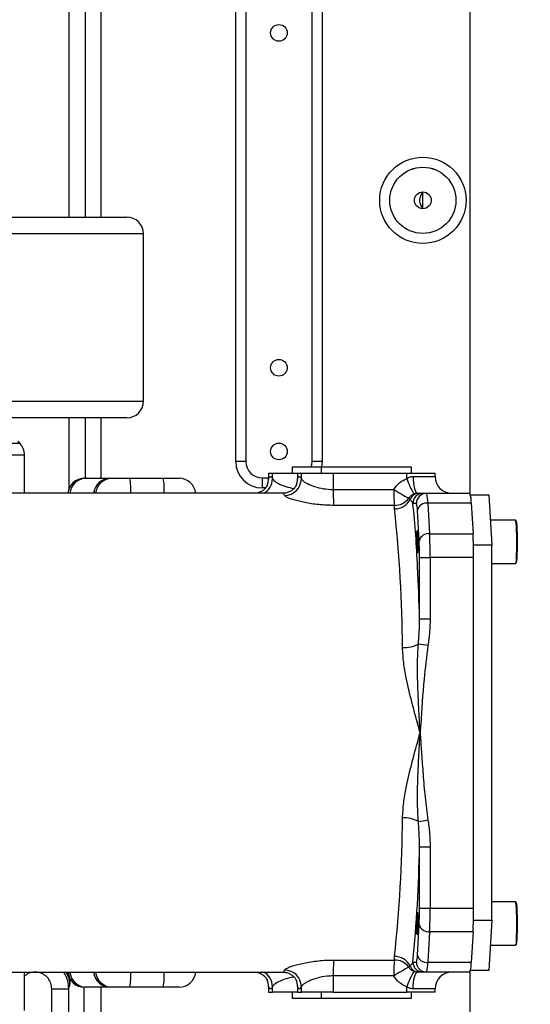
# Model space of a CAD drawing. Header units: millimetres. Extents: x -7 to 844, y 0 to 594.
# Tile 98 of 137: x 330 to 341, y 464 to 486. Entities that reach past the tile are written whole.
import ezdxf

# ---------------------------------------------------------------- set-up
doc = ezdxf.new("R2010")
doc.units = ezdxf.units.MM
doc.styles.add('SLDTEXTSTYLE2', font='HYSWLONGFANGSONG.TTF', dxfattribs={"bigfont": 'bigfont'})
doc.styles.add('SLDTEXTSTYLE3', font='HYSWLONGFANGSONG.TTF')
doc.dimstyles.new('SLDDIMSTYLE15', dxfattribs={"dimtxt": 9.875366, "dimasz": 4.884615, "dimexe": 0, "dimexo": 0.0625, "dimgap": 2.468842, "dimtad": 0, "dimtih": 1, "dimtoh": 1, "dimlfac": 5, "dimrnd": 1e-09, "dimzin": 12, "dimdsep": 46, "dimtxsty": 'SLDTEXTSTYLE3', "dimblk1": 'NONE', "dimblk2": 'NONE', "dimsah": 1, "dimcen": 0, "dimadec": 0, "dimazin": 3, "dimtfac": 1, "dimtdec": 3, "dimtmove": 0, "dimatfit": 3, "dimldrblk": 'NONE', "dimfxl": 1, "dimfrac": 2, "dimtolj": 1, "dimtzin": 12, "dimarcsym": 0})

# ---------------------------------------------------------------- blocks, each defined once
blk = doc.blocks.new('_D_55')
at = {"color": 7, "linetype": 'Continuous', "lineweight": 18}
blk.add_line((512.91, 531.632), (472.011, 531.632), dxfattribs=at)
at = {"color": 7, "linetype": 'Continuous', "lineweight": 18, "attachment_point": 1}
for s, insert, char_height, style in [('通', (502.68, 543.569), 9.26, 'SLDTEXTSTYLE2'), ('%%c', (482.421, 543.569), 9.2604, 'SLDTEXTSTYLE3'), ('8-', (472.011, 543.569), 9.2604, 'SLDTEXTSTYLE3'), ('22', (494.037, 543.569), 9.2604, 'SLDTEXTSTYLE3')]:
    blk.add_mtext(s, dxfattribs=dict(at, insert=insert, char_height=char_height, style=style))
blk = doc.blocks.new('_None')

msp = doc.modelspace()

# ---------------------------------------------------------------- linework, layer by layer
at = {"color": 7, "linetype": 'Continuous', "lineweight": 25}
for p, q in [((339.908426, 501.451176), (339.908426, 475.399518)), ((334.531729, 476.130287), (334.531729, 488.130287)), ((334.762358, 488.130287), (334.762358, 476.130287)), ((334.762639, 488.130287), (334.762639, 476.130287)), ((336.284983, 476.130287), (336.284983, 488.130287)), ((336.285264, 476.130287), (336.285264, 488.130287)), ((336.515893, 488.130287), (336.515893, 476.130287)), ((338.831503, 481.93798), (338.831503, 482.322595)), ((327.733138, 481.745672), (332.023811, 481.745672)), ((332.408426, 477.514903), (332.408426, 481.361057)), ((332.023811, 477.130287), (321.639196, 477.130287)), ((329.565006, 476.550631), (329.523811, 476.591826)), ((329.677657, 475.399518), (329.677657, 476.278667)), ((334.762358, 476.130287), (334.531729, 476.130287)), ((334.762358, 476.130287), (334.762639, 476.130287)), ((335.825295, 475.999518), (335.825295, 475.861057)), ((335.836074, 475.999518), (335.825295, 475.999518)), ((336.501651, 475.999518), (335.836074, 475.999518)), ((336.285264, 476.130287), (336.284983, 476.130287)), ((336.515893, 476.130287), (336.285264, 476.130287)), ((336.495005, 475.999518), (336.495005, 475.861057)), ((336.505784, 475.999518), (336.495005, 475.999518)), ((338.571928, 475.999518), (336.505784, 475.999518)), ((338.571928, 475.861057), (338.571928, 475.999518)), ((331.054977, 475.745672), (331.099197, 475.745672)), ((331.099197, 475.745672), (331.505287, 475.745672)), ((331.505287, 475.745672), (331.646897, 475.745672)), ((331.647533, 475.745672), (331.691753, 475.745672)), ((331.691753, 475.745672), (332.097843, 475.745672)), ((332.097843, 475.745672), (332.865801, 475.745672)), ((332.865801, 475.745672), (333.228307, 475.745672)), ((335.139196, 475.753731), (335.286008, 475.753731)), ((335.139196, 475.753449), (335.139196, 475.753731)), ((335.139196, 475.753449), (335.139196, 475.522821)), ((335.286008, 475.861057), (335.286008, 475.723762)), ((335.286008, 475.861057), (335.287153, 475.861057)), ((335.287153, 475.861057), (335.287153, 475.73364)), ((335.287153, 475.861057), (335.375594, 475.861057)), ((335.291577, 475.723762), (335.287153, 475.73364)), ((335.375594, 475.861057), (335.949317, 475.861057)), ((335.375594, 475.73364), (335.375594, 475.861057)), ((335.949317, 475.861057), (335.949317, 475.723762)), ((335.949317, 475.861057), (335.950462, 475.861057)), ((335.950462, 475.861057), (335.950462, 475.73364)), ((335.950462, 475.861057), (336.038903, 475.861057)), ((335.954886, 475.723762), (335.950462, 475.73364)), ((336.038903, 475.861057), (336.769864, 475.861057)), ((336.038903, 475.73364), (336.038903, 475.861057)), ((336.769864, 475.861057), (336.769864, 475.487041)), ((336.769864, 475.861057), (338.459373, 475.861057)), ((338.459373, 475.738967), (338.459373, 475.861057)), ((338.459373, 475.861057), (339.111883, 475.861057)), ((339.111883, 475.784134), (339.111883, 475.861057)), ((336.769864, 475.487041), (338.162264, 475.487041)), ((335.610703, 475.399518), (312.903434, 475.399518)), ((338.537027, 475.255287), (338.508177, 475.288109)), ((338.709786, 475.399518), (338.746164, 475.399518)), ((338.833148, 475.399518), (338.914067, 475.399518)), ((338.914067, 475.399518), (339.912414, 475.399518)), ((339.928519, 475.361057), (339.926221, 475.361057)), ((339.929922, 475.336655), (339.928519, 475.361057)), ((339.928519, 475.361057), (340.350897, 475.361057)), ((340.350897, 475.361057), (340.417228, 474.20721)), ((338.177438, 475.121844), (336.785038, 475.121844)), ((338.180602, 475.040041), (338.177438, 475.121844)), ((338.68368, 475.168749), (338.60276, 475.168749)), ((338.945336, 475.174216), (338.985763, 474.470974)), ((339.943682, 475.174216), (338.945336, 475.174216)), ((339.943682, 475.174216), (339.984109, 474.470974)), ((338.745995, 474.307796), (338.705568, 475.011037)), ((340.962006, 474.784134), (340.384062, 474.784134)), ((338.985763, 474.470974), (339.984109, 474.470974)), ((339.99485, 474.20721), (339.993448, 474.231612)), ((339.99485, 474.167238), (339.99485, 474.20721)), ((340.417228, 474.20721), (339.99485, 474.20721)), ((340.417228, 465.591826), (340.417228, 474.20721)), ((338.755061, 472.519424), (338.755061, 473.927046)), ((338.755061, 473.927046), (338.998715, 473.927046)), ((338.998715, 473.927046), (338.998715, 472.519424)), ((339.997061, 473.927046), (338.998715, 473.927046)), ((339.997061, 465.87199), (339.997061, 473.927046)), ((340.417228, 473.784134), (340.962006, 473.784134)), ((338.755061, 472.519424), (338.998715, 472.519424)), ((338.755061, 467.279613), (338.998715, 467.279613)), ((338.755061, 465.87199), (338.755061, 467.279613)), ((338.998715, 467.279613), (338.998715, 465.87199)), ((340.962006, 466.014903), (340.417228, 466.014903)), ((338.755061, 465.87199), (338.998715, 465.87199)), ((338.998715, 465.87199), (339.997061, 465.87199)), ((339.993448, 465.567425), (339.99485, 465.591826)), ((339.99485, 465.591826), (339.99485, 465.631798)), ((339.99485, 465.591826), (340.417228, 465.591826)), ((340.417228, 465.591826), (340.350897, 464.43798)), ((338.705568, 464.787999), (338.745995, 465.49124)), ((338.985763, 465.328062), (338.945336, 464.624821)), ((339.984109, 465.328062), (338.985763, 465.328062)), ((339.984109, 465.328062), (339.943682, 464.624821)), ((340.384062, 465.014903), (340.962006, 465.014903)), ((336.785038, 464.677193), (338.177438, 464.677193)), ((338.177438, 464.677193), (338.180602, 464.758995)), ((338.60276, 464.630287), (338.68368, 464.630287)), ((338.945336, 464.624821), (339.943682, 464.624821)), ((312.903434, 464.399518), (335.610703, 464.399518)), ((329.677657, 463.52037), (329.677657, 464.399518)), ((338.508177, 464.510928), (338.537027, 464.543749)), ((338.746164, 464.399518), (338.709786, 464.399518)), ((338.914067, 464.399518), (338.833148, 464.399518)), ((339.912414, 464.399518), (338.914067, 464.399518)), ((339.908426, 464.399518), (339.908426, 462.809398)), ((339.926221, 464.43798), (339.928519, 464.43798)), ((339.928519, 464.43798), (339.929922, 464.462381)), ((340.350897, 464.43798), (339.928519, 464.43798)), ((338.162264, 464.311995), (336.769864, 464.311995)), ((336.769864, 464.311995), (336.769864, 463.93798)), ((330.301353, 464.015415), (330.685734, 464.015415)), ((331.054977, 464.053364), (331.054341, 464.053364)), ((331.099197, 464.053364), (331.054977, 464.053364)), ((331.505287, 464.053364), (331.099197, 464.053364)), ((331.646897, 464.053364), (331.505287, 464.053364)), ((331.691753, 464.053364), (331.647533, 464.053364)), ((332.097843, 464.053364), (331.691753, 464.053364)), ((332.865801, 464.053364), (332.097843, 464.053364)), ((333.228307, 464.053364), (332.865801, 464.053364)), ((335.286008, 464.07489), (335.286008, 463.93798)), ((335.287153, 463.93798), (335.286008, 463.93798)), ((335.287153, 464.065396), (335.289819, 464.07489)), ((335.287153, 464.065396), (335.287153, 463.93798)), ((335.287153, 463.93798), (335.375594, 463.93798)), ((335.375594, 463.93798), (335.375594, 464.065396)), ((335.950462, 463.93798), (335.375594, 463.93798)), ((335.825295, 463.93798), (335.825295, 463.799518)), ((335.949317, 464.07489), (335.949317, 463.93798)), ((335.950462, 463.93798), (335.949317, 463.93798)), ((335.950462, 464.065396), (335.953128, 464.07489)), ((335.950462, 464.065396), (335.950462, 463.93798)), ((335.950462, 463.93798), (336.038903, 463.93798)), ((336.038903, 463.93798), (336.038903, 464.065396)), ((336.769864, 463.93798), (336.038903, 463.93798)), ((336.495005, 463.93798), (336.495005, 463.799518)), ((336.769864, 463.93798), (338.459373, 463.93798)), ((338.459373, 463.93798), (338.459373, 464.060069)), ((339.111883, 463.93798), (338.459373, 463.93798)), ((338.571928, 463.799518), (338.571928, 463.93798)), ((339.111883, 463.93798), (339.111883, 464.014903)), ((335.825295, 463.799518), (336.495005, 463.799518)), ((336.495005, 463.799518), (338.571928, 463.799518))]:
    msp.add_line(p, q, dxfattribs=at)
at = {"color": 8, "linetype": 'Continuous', "lineweight": 25}
for p, q in [((331.433691, 494.446041), (331.433691, 481.745672)), ((330.699892, 481.745672), (330.699892, 494.07044)), ((331.066792, 494.07044), (331.066792, 481.745672)), ((332.408426, 481.361057), (327.799926, 481.361057)), ((324.466058, 477.514903), (332.408426, 477.514903)), ((330.699892, 475.510372), (330.699892, 477.130287)), ((331.066792, 477.130287), (331.066792, 475.745672)), ((331.433691, 477.130287), (331.433691, 475.745672)), ((324.098001, 476.550631), (329.565006, 476.550631)), ((329.677657, 476.278667), (323.985349, 476.278667)), ((335.139196, 475.753449), (335.286008, 475.753449)), ((338.606139, 475.784134), (339.111883, 475.784134)), ((335.217591, 475.522821), (335.139196, 475.522821)), ((330.720186, 464.247534), (330.720186, 464.124691)), ((330.301353, 462.822595), (330.301353, 464.015415)), ((330.685734, 464.015415), (330.685734, 462.822595)), ((331.04931, 463.19378), (331.04931, 464.053397)), ((331.433691, 464.053364), (331.433691, 463.19378)), ((339.111883, 464.014903), (338.606139, 464.014903))]:
    msp.add_line(p, q, dxfattribs=at)
at = {"color": 7, "linetype": 'Continuous', "lineweight": 25, "flags": 128}
for points in [[(336.261547, 475.999518), (336.277748, 476.056825), (336.284983, 476.130287)], [(335.287153, 475.73364), (335.298166, 475.755713), (335.309216, 475.771497), (335.320289, 475.780973), (335.331373, 475.784134), (335.342458, 475.780973), (335.353531, 475.771497), (335.364581, 475.755713), (335.375594, 475.73364)], [(335.950462, 475.73364), (335.961475, 475.755713), (335.972525, 475.771497), (335.983598, 475.780973), (335.994682, 475.784134), (336.005767, 475.780973), (336.01684, 475.771497), (336.027889, 475.755713), (336.038903, 475.73364)], [(338.606139, 475.784134), (338.608131, 475.709099), (338.614029, 475.636948), (338.623607, 475.570453), (338.636497, 475.512169), (338.652203, 475.464338), (338.670122, 475.428795), (338.689565, 475.406908), (338.709786, 475.399518)], [(340.981004, 473.908921), (340.985466, 473.995249), (340.988664, 474.09715), (340.990424, 474.209132), (340.990653, 474.325157), (340.989336, 474.43897), (340.986547, 474.544436), (340.982435, 474.635869), (340.977221, 474.70834), (340.971187, 474.757942), (340.964658, 474.782001), (340.962006, 474.784134)], [(340.967488, 474.774955), (340.969767, 474.776439), (340.976538, 474.761793), (340.98291, 474.719387), (340.988514, 474.651686), (340.993023, 474.562624), (340.996177, 474.457377), (340.99779, 474.342062), (340.99777, 474.22338), (340.996119, 474.108229), (340.99293, 474.003301), (340.988391, 473.914694)], [(338.689173, 474.284134), (338.689987, 474.369055), (338.692343, 474.444774), (338.695984, 474.503085), (338.700517, 474.537669), (338.705449, 474.544779), (338.710247, 474.523643), (338.71439, 474.476554), (338.71743, 474.408612), (338.719037, 474.327181), (338.719037, 474.241086), (338.71743, 474.159655), (338.71439, 474.091713), (338.710247, 474.044624), (338.705449, 474.023488), (338.700517, 474.030598), (338.695984, 474.065182), (338.692343, 474.123493), (338.689987, 474.199212), (338.689173, 474.284134)], [(340.988391, 473.914694), (340.982765, 473.847557), (340.976379, 473.805793), (340.969604, 473.791828), (340.967488, 473.793312)], [(340.981004, 465.139691), (340.985466, 465.226018), (340.988664, 465.327919), (340.990424, 465.439901), (340.990653, 465.555926), (340.989336, 465.669739), (340.986547, 465.775205), (340.982435, 465.866639), (340.977221, 465.93911), (340.971187, 465.988711), (340.964658, 466.01277), (340.962006, 466.014903)], [(340.967488, 466.005724), (340.969767, 466.007208), (340.976538, 465.992562), (340.98291, 465.950157), (340.988514, 465.882455), (340.993023, 465.793393), (340.996177, 465.688146), (340.99779, 465.572831), (340.99777, 465.454149), (340.996119, 465.338998), (340.99293, 465.23407), (340.988391, 465.145463)], [(338.689173, 465.514903), (338.689987, 465.599824), (338.692343, 465.675543), (338.695984, 465.733854), (338.700517, 465.768438), (338.705449, 465.775548), (338.710247, 465.754413), (338.71439, 465.707323), (338.71743, 465.639381), (338.719037, 465.557951), (338.719037, 465.471855), (338.71743, 465.390424), (338.71439, 465.322483), (338.710247, 465.275393), (338.705449, 465.254258), (338.700517, 465.261367), (338.695984, 465.295952), (338.692343, 465.354263), (338.689987, 465.429981), (338.689173, 465.514903)], [(340.988391, 465.145463), (340.982765, 465.078327), (340.976379, 465.036562), (340.969604, 465.022597), (340.967488, 465.024081)], [(338.606139, 464.014903), (338.608131, 464.089938), (338.614029, 464.162089), (338.623607, 464.228584), (338.636497, 464.286867), (338.652203, 464.334699), (338.670122, 464.370241), (338.689565, 464.392128), (338.709786, 464.399518)], [(335.375594, 464.065396), (335.364581, 464.043323), (335.353531, 464.02754), (335.342458, 464.018063), (335.331373, 464.014903), (335.320289, 464.018063), (335.309216, 464.02754), (335.298166, 464.043323), (335.287153, 464.065396)], [(336.038903, 464.065396), (336.027889, 464.043323), (336.01684, 464.02754), (336.005767, 464.018063), (335.994682, 464.014903), (335.983598, 464.018063), (335.972525, 464.02754), (335.961475, 464.043323), (335.950462, 464.065396)]]:
    msp.add_lwpolyline(points, dxfattribs=at)
at = {"color": 8, "linetype": 'Continuous', "lineweight": 25, "flags": 128}
for points in [[(336.261847, 475.999518), (336.278023, 476.05677), (336.285264, 476.130287)], [(336.515893, 476.130287), (336.504221, 476.011777), (336.501651, 475.999518)], [(331.512985, 475.721607), (331.5096, 475.738282), (331.505287, 475.745672)], [(331.505287, 464.053364), (331.5096, 464.060755), (331.512985, 464.077429)]]:
    msp.add_lwpolyline(points, dxfattribs=at)
at = {"color": 7, "linetype": 'Continuous', "lineweight": 25}
for centre, radius in [((335.523811, 485.976441), 0.192308), ((338.831503, 482.130287), 0.992082), ((338.831503, 482.130287), 0.761453), ((338.831503, 482.130287), 0.761172), ((338.831503, 482.130287), 0.192308), ((335.523811, 478.284134), 0.192308), ((335.523811, 476.361057), 0.192308)]:
    msp.add_circle(centre, radius, dxfattribs=at)
at = {"color": 7, "linetype": 'Continuous', "lineweight": 18}
msp.add_arc((304.29717, 482.130287), 43.076923, 262.7000494, 5.9555652, dxfattribs=at)
at = {"color": 7, "linetype": 'Continuous', "lineweight": 25}
for centre, radius, start, end in [((332.023811, 481.361057), 0.384615, 0, 90), ((332.023811, 477.514903), 0.384615, 270, 0), ((329.293042, 476.278667), 0.384615, 0, 45), ((335.139196, 476.130287), 0.607467, 180, 270), ((335.139196, 476.130287), 0.376838, 180, 270), ((335.139196, 476.130287), 0.376557, 180, 270), ((331.054341, 475.361057), 0.384615, 90, 174.2608295), ((331.646897, 475.361057), 0.384615, 90, 174.2608295), ((333.228307, 475.361057), 0.384615, 5.7391705, 90), ((334.909906, 475.730675), 0.377259, 336.0903119, 0.4504089), ((335.652861, 475.738396), 0.386072, 269.8772461, 359.2942095), ((335.573215, 475.730675), 0.377259, 336.0903119, 0.4504089), ((340.507284, 476.466904), 2.173437, 199.5679334, 209.9271138), ((339.496498, 475.784134), 0.384615, 180, 270), ((339.802408, 475.430128), 3.033078, 178.9248194, 185.833652), ((341.194808, 475.430128), 3.033078, 178.9248194, 185.833652), ((340.666263, 479.440893), 4.680059, 237.6536618, 242.5403567), ((338.189879, 475.509185), 0.387541, 268.1602924, 325.2177169), ((338.184905, 475.435639), 0.395621, 269.3767048, 332.8791329), ((338.747523, 475.173805), 0.225717, 90.34498, 158.8388005), ((338.833339, 475.16894), 0.230579, 90.0474544, 180.0473759), ((338.914258, 475.16894), 0.230579, 90.0474544, 180.0473759), ((338.337774, 475.204716), 0.608327, 357.1260968, 18.6765884), ((339.33612, 475.204716), 0.608327, 357.1260968, 18.6765884), ((307.309624, 471.667728), 31.054625, 0.3460454, 6.2342114), ((338.280274, 475.032387), 0.425829, 357.1260968, 18.6765884), ((338.918335, 474.956148), 0.219733, 82.9415207, 165.5343534), ((338.958762, 474.252907), 0.219733, 82.9415207, 165.5343534), ((328.962133, 473.960175), 10.036637, 359.8108759, 2.91724), ((329.960479, 473.960175), 10.036637, 359.8108759, 2.91724), ((331.729454, 473.950237), 7.025646, 359.8108759, 2.91724), ((340.755338, 473.879438), 0.227584, 335.2434367, 7.4437054), ((280.275986, 470.899309), 58.501513, 1.58692662, 2.75058471), ((338.400658, 472.54121), 0.68692, 266.9144619, 298.4379932), ((336.685561, 457.586311), 14.495448, 81.0242223, 81.9008522), ((307.309624, 468.131309), 31.054625, 353.7657886, 359.6539546), ((338.400658, 467.257827), 0.68692, 61.5620068, 93.0855381), ((336.685561, 482.212725), 14.495448, 278.0991478, 278.9757777), ((304.689796, 467.908875), 34.071077, 354.4780046, 358.9417386), ((331.729454, 465.8488), 7.025646, 357.08276, 0.1891241), ((328.962133, 465.838861), 10.036637, 357.08276, 0.1891241), ((329.960479, 465.838861), 10.036637, 357.08276, 0.1891241), ((338.958762, 465.54613), 0.219733, 194.4656466, 277.0584793), ((340.755338, 465.110207), 0.227584, 335.2434367, 7.4437054), ((339.802408, 464.368909), 3.033078, 174.166348, 181.0751806), ((341.194808, 464.368909), 3.033078, 174.166348, 181.0751806), ((338.189879, 464.289851), 0.387541, 34.7822831, 91.8397076), ((338.184905, 464.363397), 0.395621, 27.1208671, 90.6232952), ((338.833339, 464.630097), 0.230579, 179.9526241, 269.9525456), ((338.280274, 464.766649), 0.425829, 341.3234116, 2.8739032), ((338.914258, 464.630097), 0.230579, 179.9526241, 269.9525456), ((338.918335, 464.842888), 0.219733, 194.4656466, 277.0584793), ((338.337774, 464.59432), 0.608327, 341.3234116, 2.8739032), ((339.33612, 464.59432), 0.608327, 341.3234116, 2.8739032), ((331.054341, 464.43798), 0.384615, 185.7391705, 270), ((331.646897, 464.43798), 0.384615, 185.7391705, 270), ((333.228307, 464.43798), 0.384615, 270, 354.2608295), ((335.652861, 464.06064), 0.386072, 0.7057905, 90.1227539), ((340.666263, 460.358144), 4.680059, 117.4596433, 122.3463382), ((340.507284, 463.332132), 2.173437, 150.0728862, 160.4320666), ((338.747523, 464.625231), 0.225717, 201.1611995, 269.65502), ((339.496498, 464.014903), 0.384615, 90, 180), ((334.909905, 464.068361), 0.377259, 359.5496043, 23.8738548), ((335.573214, 464.068361), 0.377259, 359.5496043, 23.8738548)]:
    msp.add_arc(centre, radius, start, end, dxfattribs=at)
at = {"color": 8, "linetype": 'Continuous', "lineweight": 25}
for centre, radius, start, end in [((331.055273, 475.361429), 0.384244, 90.0441971, 174.3109951), ((331.099494, 475.361429), 0.384244, 90.0441971, 174.3109951), ((331.647829, 475.361429), 0.384244, 90.0441971, 174.3109951), ((331.69205, 475.361429), 0.384244, 90.0441971, 174.3109951), ((330.545392, 475.473232), 1.576175, 357.3194576, 9.9535151), ((331.31335, 475.473232), 1.576175, 357.3194576, 9.9535151), ((334.991114, 475.737678), 0.384501, 298.4207705, 359.3983669), ((335.589504, 475.339258), 0.06388, 11.8034679, 70.6186071), ((314.740003, 472.681856), 23.991995, 2.4481912, 5.9496862), ((331.055273, 464.437608), 0.384244, 185.6890049, 269.9558029), ((331.099494, 464.437608), 0.384244, 185.6890049, 269.9558029), ((331.647829, 464.437608), 0.384244, 185.6890049, 269.9558029), ((331.69205, 464.437608), 0.384244, 185.6890049, 269.9558029), ((330.545392, 464.325805), 1.576175, 350.0464849, 2.6805424), ((331.31335, 464.325805), 1.576175, 350.0464849, 2.6805424), ((334.991114, 464.061359), 0.384501, 0.6016331, 61.5792295), ((335.589504, 464.459778), 0.06388, 289.3813929, 348.1965321)]:
    msp.add_arc(centre, radius, start, end, dxfattribs=at)
at = {"color": 7, "linetype": 'Continuous', "lineweight": 25}
for points, knots in [([(338.831503, 481.93798), (338.823007, 481.952121), (338.814708, 481.966471), (338.798816, 481.995919), (338.79121, 482.011003), (338.777373, 482.042629), (338.771203, 482.05898), (338.764349, 482.085076), (338.762478, 482.094087), (338.759964, 482.11222), (338.759303, 482.121402), (338.759365, 482.149349), (338.762219, 482.167629), (338.771511, 482.202511), (338.777672, 482.218679), (338.798206, 482.265459), (338.814587, 482.294442), (338.831503, 482.322595)], [0, 0, 0, 0, 0.125, 0.125, 0.25, 0.25, 0.375, 0.375, 0.4375, 0.4375, 0.5, 0.5, 0.625, 0.625, 0.75, 0.75, 1, 1, 1, 1]), ([(336.038903, 475.73364), (336.046539, 475.720523), (336.064766, 475.689209), (336.167562, 475.623003), (336.333699, 475.553369), (336.541504, 475.49851), (336.69402, 475.49085), (336.769864, 475.487041)], [0, 0, 0, 0, 0.159172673, 0.379967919, 0.592772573, 0.797489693, 1, 1, 1, 1]), ([(338.162264, 475.487041), (338.203889, 475.543657), (338.283135, 475.651442), (338.402641, 475.710792), (338.459373, 475.738967)], [0, 0, 0, 0, 0.525269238, 1, 1, 1, 1]), ([(338.459373, 475.738967), (338.485786, 475.752975), (338.522124, 475.772247), (338.572932, 475.782728), (338.594936, 475.783659), (338.606139, 475.784134)], [0, 0, 0, 0, 0.566392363, 0.779237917, 1, 1, 1, 1]), ([(335.255736, 475.579923), (335.254151, 475.576349), (335.251258, 475.569826), (335.235045, 475.542725), (335.206733, 475.507503), (335.161646, 475.466689), (335.097222, 475.428992), (335.022558, 475.402706), (334.970164, 475.402435), (334.947389, 475.402318)], [0, 0, 0, 0, 0.19157425, 0.349661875, 0.490843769, 0.625149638, 0.759132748, 0.895302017, 1, 1, 1, 1]), ([(335.919045, 475.579923), (335.91746, 475.576349), (335.914566, 475.569826), (335.898354, 475.542725), (335.870042, 475.507503), (335.824955, 475.466689), (335.760531, 475.428992), (335.685867, 475.402706), (335.633472, 475.402435), (335.610698, 475.402318)], [0, 0, 0, 0, 0.19157425, 0.349661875, 0.490843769, 0.625149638, 0.759132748, 0.895302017, 1, 1, 1, 1]), ([(336.785038, 475.121844), (336.726484, 475.122723), (336.609374, 475.124483), (336.43703, 475.137825), (336.273016, 475.158139), (336.120337, 475.18445), (335.982744, 475.215183), (335.862582, 475.248537), (335.76606, 475.282181), (335.6823, 475.319356), (335.663253, 475.340104), (335.652033, 475.352325)], [0, 0, 0, 0, 0.106073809, 0.212149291, 0.316708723, 0.421265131, 0.526638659, 0.631991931, 0.739207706, 0.846385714, 1, 1, 1, 1]), ([(338.623651, 475.382581), (338.601629, 475.372087), (338.555589, 475.35015), (338.524431, 475.309378), (338.508177, 475.288109)], [0, 0, 0, 0, 0.478345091, 1, 1, 1, 1]), ([(338.60276, 475.168749), (338.589922, 475.192647), (338.573537, 475.223146), (338.543523, 475.249569), (338.537027, 475.255287)], [0, 0, 0, 0, 0.7835611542, 1, 1, 1, 1]), ([(338.709786, 475.399518), (338.703431, 475.39934), (338.682486, 475.398754), (338.652302, 475.392895), (338.630638, 475.385096), (338.623651, 475.382581)], [0, 0, 0, 0, 0.227851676, 0.750980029, 1, 1, 1, 1]), ([(338.746164, 475.399518), (338.766474, 475.399518), (338.807202, 475.399518), (338.824484, 475.399518), (338.833148, 475.399518)], [0, 0, 0, 0, 0.498644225, 1, 1, 1, 1]), ([(338.727774, 471.937178), (338.739847, 472.089167), (338.755263, 472.283233), (338.755097, 472.477338), (338.755061, 472.519424)], [0, 0, 0, 0, 0.7831835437, 1, 1, 1, 1]), ([(338.998715, 472.519424), (338.99602, 472.416731), (338.990613, 472.210683), (338.961633, 472.006616), (338.947096, 471.904253)], [0, 0, 0, 0, 0.498389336, 1, 1, 1, 1]), ([(338.768327, 469.899518), (338.767966, 469.900841), (338.753389, 469.95422), (338.688572, 470.191097), (338.573611, 470.610026), (338.460354, 471.093806), (338.384615, 471.509689), (338.370658, 471.740133), (338.363683, 471.855285)], [0, 0, 0, 0, 0.002015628, 0.081341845, 0.360963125, 0.640412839, 0.820314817, 1, 1, 1, 1]), ([(338.768327, 469.899518), (338.76825, 469.900937), (338.766798, 469.927488), (338.754945, 470.143722), (338.734477, 470.514122), (338.713695, 471.014339), (338.703568, 471.478426), (338.719735, 471.784819), (338.727774, 471.937178)], [0, 0, 0, 0, 0.002082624, 0.038985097, 0.317499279, 0.545860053, 0.774171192, 1, 1, 1, 1]), ([(338.947096, 471.904253), (338.915813, 471.646738), (338.84248, 471.043075), (338.801093, 470.374434), (338.77272, 469.963775), (338.768422, 469.900905), (338.768327, 469.899518)], [0, 0, 0, 0, 0.386527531, 0.906088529, 0.997928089, 1, 1, 1, 1]), ([(338.363683, 467.943751), (338.370658, 468.058903), (338.384615, 468.289347), (338.460354, 468.70523), (338.573611, 469.18901), (338.688572, 469.60794), (338.753389, 469.844817), (338.767966, 469.898195), (338.768327, 469.899518)], [0, 0, 0, 0, 0.179685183, 0.359587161, 0.639036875, 0.918658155, 0.997984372, 1, 1, 1, 1]), ([(338.727774, 467.861858), (338.719735, 468.014217), (338.703568, 468.32061), (338.713695, 468.784697), (338.734477, 469.284915), (338.754945, 469.655315), (338.766798, 469.871549), (338.76825, 469.8981), (338.768327, 469.899518)], [0, 0, 0, 0, 0.225828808, 0.454139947, 0.682500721, 0.961014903, 0.997917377, 1, 1, 1, 1]), ([(338.768327, 469.899518), (338.768422, 469.898131), (338.770455, 469.868392), (338.781399, 469.708467), (338.803027, 469.391382), (338.837986, 468.927372), (338.877144, 468.417962), (338.923782, 468.06915), (338.947096, 467.894783)], [0, 0, 0, 0, 0.002071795, 0.044420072, 0.238876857, 0.475673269, 0.737895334, 1, 1, 1, 1]), ([(338.755061, 467.279613), (338.752345, 467.431799), (338.74888, 467.626024), (338.731529, 467.819897), (338.727774, 467.861858)], [0, 0, 0, 0, 0.783561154, 1, 1, 1, 1]), ([(338.947096, 467.894783), (338.961555, 467.793028), (338.990553, 467.588965), (338.995989, 467.382916), (338.998715, 467.279613)], [0, 0, 0, 0, 0.498644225, 1, 1, 1, 1]), ([(335.652033, 464.446711), (335.658446, 464.454831), (335.671274, 464.471073), (335.728805, 464.501291), (335.81287, 464.534161), (335.923703, 464.568451), (336.058419, 464.601705), (336.213627, 464.631789), (336.383938, 464.655531), (336.576014, 464.673411), (336.711382, 464.67586), (336.785038, 464.677193)], [0, 0, 0, 0, 0.1049502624, 0.209929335, 0.3162653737, 0.4226357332, 0.5330894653, 0.643560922, 0.7551730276, 0.8667850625, 1, 1, 1, 1]), ([(338.537027, 464.543749), (338.559066, 464.565123), (338.587207, 464.592415), (338.599989, 464.623539), (338.60276, 464.630287)], [0, 0, 0, 0, 0.783183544, 1, 1, 1, 1]), ([(334.947399, 464.396718), (334.957444, 464.397526), (334.998128, 464.400797), (335.066346, 464.382138), (335.137939, 464.348646), (335.189345, 464.308767), (335.223086, 464.272308), (335.243398, 464.243153), (335.252849, 464.225561), (335.254861, 464.221066), (335.255736, 464.219113)], [0, 0, 0, 0, 0.046648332, 0.188940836, 0.322561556, 0.451933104, 0.582855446, 0.722212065, 0.879315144, 1, 1, 1, 1]), ([(335.610708, 464.396718), (335.620753, 464.397526), (335.661437, 464.400797), (335.729655, 464.382138), (335.801248, 464.348646), (335.852654, 464.308767), (335.886395, 464.272308), (335.906707, 464.243153), (335.916158, 464.225561), (335.91817, 464.221066), (335.919045, 464.219113)], [0, 0, 0, 0, 0.046648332, 0.188940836, 0.322561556, 0.451933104, 0.582855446, 0.722212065, 0.879315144, 1, 1, 1, 1]), ([(338.508177, 464.510928), (338.522608, 464.49168), (338.553337, 464.450695), (338.599283, 464.428321), (338.623651, 464.416456)], [0, 0, 0, 0, 0.469644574, 1, 1, 1, 1]), ([(338.623651, 464.416456), (338.629732, 464.414247), (338.649731, 464.406982), (338.679815, 464.400555), (338.701764, 464.399796), (338.709786, 464.399518)], [0, 0, 0, 0, 0.2170793, 0.713869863, 1, 1, 1, 1]), ([(338.833148, 464.399518), (338.824549, 464.399518), (338.807298, 464.399518), (338.766586, 464.399518), (338.746164, 464.399518)], [0, 0, 0, 0, 0.498389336, 1, 1, 1, 1]), ([(336.769864, 464.311995), (336.722443, 464.310492), (336.594475, 464.306437), (336.393832, 464.265247), (336.208275, 464.196285), (336.076308, 464.121078), (336.051342, 464.083912), (336.038903, 464.065396)], [0, 0, 0, 0, 0.127307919, 0.343540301, 0.564792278, 0.783173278, 1, 1, 1, 1]), ([(338.459373, 464.060069), (338.396581, 464.091947), (338.277372, 464.152467), (338.199241, 464.260749), (338.162264, 464.311995)], [0, 0, 0, 0, 0.526739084, 1, 1, 1, 1]), ([(330.720186, 464.124691), (330.711545, 464.097199), (330.702903, 464.069769), (330.694261, 464.042401), (330.691419, 464.033399), (330.688576, 464.024404), (330.685734, 464.015415)], [-0.00971596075, -0.00971596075, -0.00971596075, -0.00971596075, 0, 0, 0, 0.00319574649, 0.00319574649, 0.00319574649, 0.00319574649]), ([(338.606139, 464.014903), (338.577939, 464.017725), (338.538097, 464.021712), (338.489773, 464.042296), (338.46944, 464.054184), (338.459373, 464.060069)], [0, 0, 0, 0, 0.550147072, 0.777289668, 1, 1, 1, 1])]:
    msp.add_open_spline(points, degree=3, knots=knots, dxfattribs=at)
at = {"color": 8, "linetype": 'Continuous', "lineweight": 25}
for points, knots in [([(335.375594, 475.73364), (335.383208, 475.720491), (335.401384, 475.689102), (335.504674, 475.62362), (335.665301, 475.552801), (335.803698, 475.522963), (335.8691, 475.508863)], [0, 0, 0, 0, 0.203170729, 0.484997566, 0.756625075, 1, 1, 1, 1]), ([(330.301353, 464.015415), (330.297089, 464.058985), (330.288561, 464.146133), (330.221881, 464.262008), (330.123879, 464.349517), (330.001819, 464.399281), (329.871846, 464.404577), (329.756979, 464.37469), (329.700566, 464.328949), (329.677657, 464.310374)], [0, 0, 0, 0, 0.150737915, 0.301503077, 0.451572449, 0.600730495, 0.749407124, 0.898236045, 1, 1, 1, 1]), ([(330.569614, 464.399518), (330.596485, 464.357509), (330.670439, 464.24189), (330.679784, 464.103513), (330.685734, 464.015415)], [0, 0, 0, 0, 0.363345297, 1, 1, 1, 1]), ([(330.720186, 464.124691), (330.720169, 464.125022), (330.717143, 464.183534), (330.700997, 464.277059), (330.653101, 464.36638), (330.635331, 464.399518)], [0, 0, 0, 0, 0.0035685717, 0.6303238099, 1, 1, 1, 1]), ([(330.684259, 464.365086), (330.684891, 464.36333), (330.712832, 464.285678), (330.717767, 464.203804), (330.720172, 464.125136), (330.720186, 464.124691)], [0, 0, 0, 0, 0.02249591, 0.994465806, 1, 1, 1, 1]), ([(335.871366, 464.28693), (335.826373, 464.2795), (335.702482, 464.259039), (335.545788, 464.195237), (335.412796, 464.121336), (335.387965, 464.083998), (335.375594, 464.065396)], [0, 0, 0, 0, 0.1612173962, 0.4439191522, 0.7229525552, 1, 1, 1, 1])]:
    msp.add_open_spline(points, degree=3, knots=knots, dxfattribs=at)

# ---------------------------------------------------------------- dimensions: what is measured, and where the dimension line sits
at = {"color": 7, "linetype": 'Continuous', "lineweight": 18}
dim = msp.add_diameter_dim_2p(p1=(3.286, 2.923341), p2=(0, 0), text='8-<>通', dimstyle='SLDDIMSTYLE15', dxfattribs=at)
dim.commit()
dim.dimension.update_dxf_attribs({"geometry": '_D_55', "text_midpoint": (491.667114, 539.014431), "dimtype": 163})

doc.saveas('drawing.dxf')
